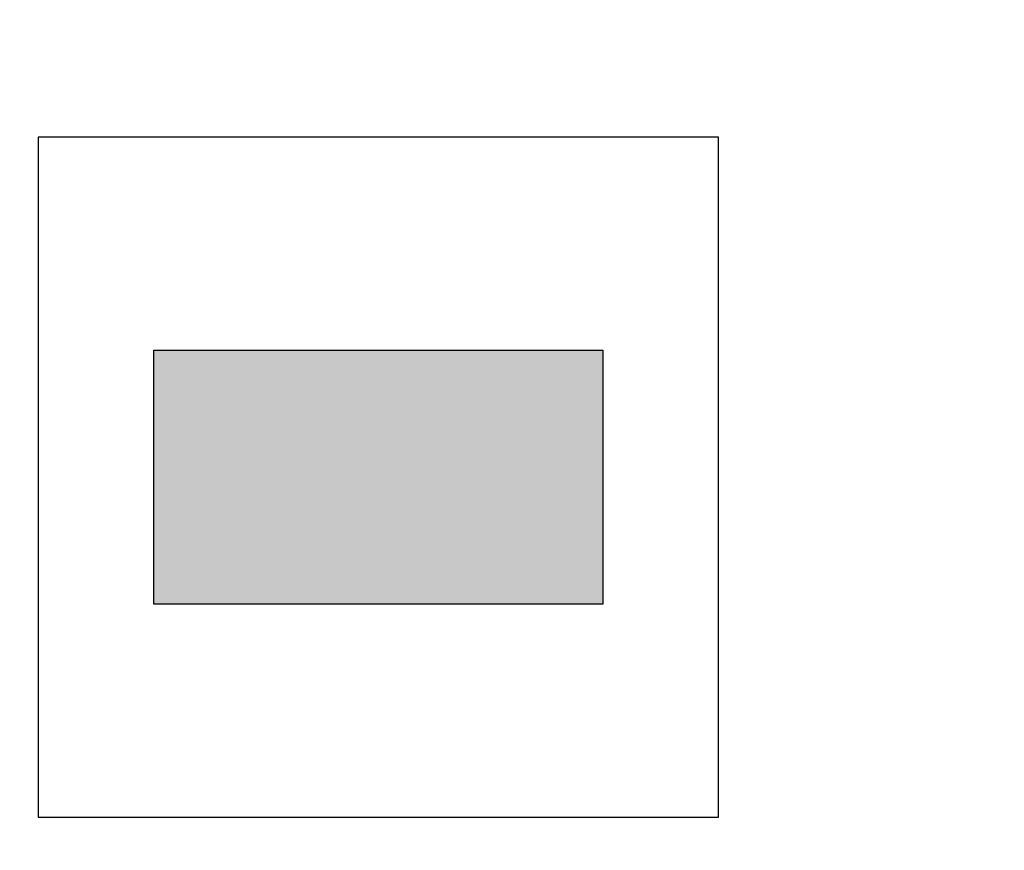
# Model space of a CAD drawing. Header units: metres. Extents: x -10.5 to 20.8, y -9 to 17.
# Tile 10 of 32: x -5.35302 to -5.34416, y -4.95141 to -4.94393. Entities that reach past the tile are written whole.
import ezdxf

# ---------------------------------------------------------------- set-up
doc = ezdxf.new("R2010")
doc.units = ezdxf.units.M
doc.header["$PDMODE"] = 65
doc.linetypes.add('AUSGEZOGEN', pattern=[0])
doc.layers.add('XR$1$STANDARD', color=7, linetype='Continuous', lineweight=25)
doc.layers.add('XR$4$STANDARD', color=7, linetype='Continuous', lineweight=25)
doc.dimstyles.new('_DIMSTYLE_2', dxfattribs={"dimtxt": 0.5, "dimasz": 0.8, "dimexe": 0, "dimexo": 0, "dimgap": 0.25, "dimtad": 0, "dimrnd": 0.01, "dimzin": 4, "dimdsep": 46, "dimtxsty": 'Standard', "dimblk1": 'ALL_ML_STRICH', "dimblk2": 'ALL_ML_STRICH', "dimsah": 1, "dimcen": 0, "dimadec": 0, "dimazin": 0, "dimtfac": 1, "dimtdec": 0, "dimtix": 1, "dimtmove": 2, "dimatfit": 3, "dimfxl": 1, "dimtzin": 0, "dimlwd": 0, "dimlwe": 25, "dimarcsym": 0})

# ---------------------------------------------------------------- blocks, each defined once
blk = doc.blocks.new('ALL_ML_STRICH')
at = {"color": 0, "linetype": 'ByBlock', "lineweight": -2}
for p, q in [((0, -0.5), (0, 0.5)), ((-0.3, -0.3), (0.3, 0.3)), ((-1, 0), (0.5, 0))]:
    blk.add_line(p, q, dxfattribs=at)
blk = doc.blocks.new('*D4')
at = {"layer": 'DEFPOINTS', "color": 0, "linetype": 'AUSGEZOGEN', "lineweight": 25}
for p in [(-10.1335417, -4.8963542), (18.1564583, -5.2563542), (-10.1335417, -8.5929527)]:
    blk.add_point(p, dxfattribs=at)
at = {"layer": 'XR$1$STANDARD', "color": 0, "linetype": 'AUSGEZOGEN', "lineweight": -2}
for p, q in [((-10.1335416, -6.6111572), (-10.1335417, -8.5929527)), ((18.1564584, -6.6111572), (18.1564583, -8.5929527)), ((-10.1335417, -8.5929527), (2.9711892, -8.5929527)), ((4.7127859, -8.5929527), (18.1564583, -8.5929527))]:
    blk.add_line(p, q, dxfattribs=at)
at = {"layer": 'XR$1$STANDARD', "color": 0, "linetype": 'AUSGEZOGEN', "lineweight": 25, "xscale": 0.8, "yscale": 0.8, "zscale": 0.8, "rotation": 180}
blk.add_blockref('ALL_ML_STRICH', (-10.1335417, -8.5929527), dxfattribs=at)
at = {"layer": 'XR$1$STANDARD', "color": 0, "linetype": 'AUSGEZOGEN', "lineweight": 25, "xscale": 0.8, "yscale": 0.8, "zscale": 0.8}
blk.add_blockref('ALL_ML_STRICH', (18.1564583, -8.5929527), dxfattribs=at)
at = {"layer": 'XR$1$STANDARD', "color": 0, "linetype": 'AUSGEZOGEN', "lineweight": 25, "insert": (3.8419876, -8.6554519), "char_height": 0.5, "width": 1.566176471, "attachment_point": 5}
blk.add_mtext('\\W0.63;\\A1;{28.29\\H0.330000;\\S^ ;}', dxfattribs=at)

msp = doc.modelspace()

# ---------------------------------------------------------------- hatches: boundary and pattern name
at = {"layer": 'XR$4$STANDARD', "linetype": 'AUSGEZOGEN', "lineweight": 25}
msp.add_hatch(color=1, dxfattribs=at).paths.add_polyline_path([(-5.3477708, -4.9469062), (-5.3518129, -4.9469062), (-5.3518129, -4.9491937), (-5.3477708, -4.9491937)])

# ---------------------------------------------------------------- linework, layer by layer
at = {"layer": 'XR$4$STANDARD', "color": 3, "linetype": 'AUSGEZOGEN', "lineweight": 25}
for p, q in [((-5.3467293, -4.9449875), (-5.3528543, -4.9449875)), ((-5.3528543, -4.9449875), (-5.3528543, -4.9511125)), ((-5.3467293, -4.9511125), (-5.3467293, -4.9449875)), ((-5.3528543, -4.9511125), (-5.3467293, -4.9511125))]:
    msp.add_line(p, q, dxfattribs=at)
at = {"layer": 'XR$4$STANDARD', "color": 0, "linetype": 'AUSGEZOGEN', "lineweight": 25}
for p, q in [((-5.3518129, -4.9469062), (-5.3477708, -4.9469062)), ((-5.3518129, -4.9491937), (-5.3518129, -4.9469062)), ((-5.3477708, -4.9469062), (-5.3477708, -4.9491937)), ((-5.3477708, -4.9491937), (-5.3518129, -4.9491937))]:
    msp.add_line(p, q, dxfattribs=at)

# ---------------------------------------------------------------- dimensions: what is measured, and where the dimension line sits
at = {"layer": 'XR$1$STANDARD', "color": 0, "linetype": 'AUSGEZOGEN', "lineweight": 25}
dim = msp.add_linear_dim(base=(18.1564583, -8.5929527), p1=(-10.1335416, -6.6111572), p2=(18.1564584, -6.6111572), dimstyle='_DIMSTYLE_2', override={"dimpost": '<>', "dimclrd": 0, "dimclre": 0, "dimclrt": 0, "dimlwd": 0, "dimlwe": 25}, dxfattribs=at)
dim.commit()
dim.dimension.update_dxf_attribs({"geometry": '*D4', "text_midpoint": (3.8419876, -8.6554519)})

doc.saveas('drawing.dxf')
